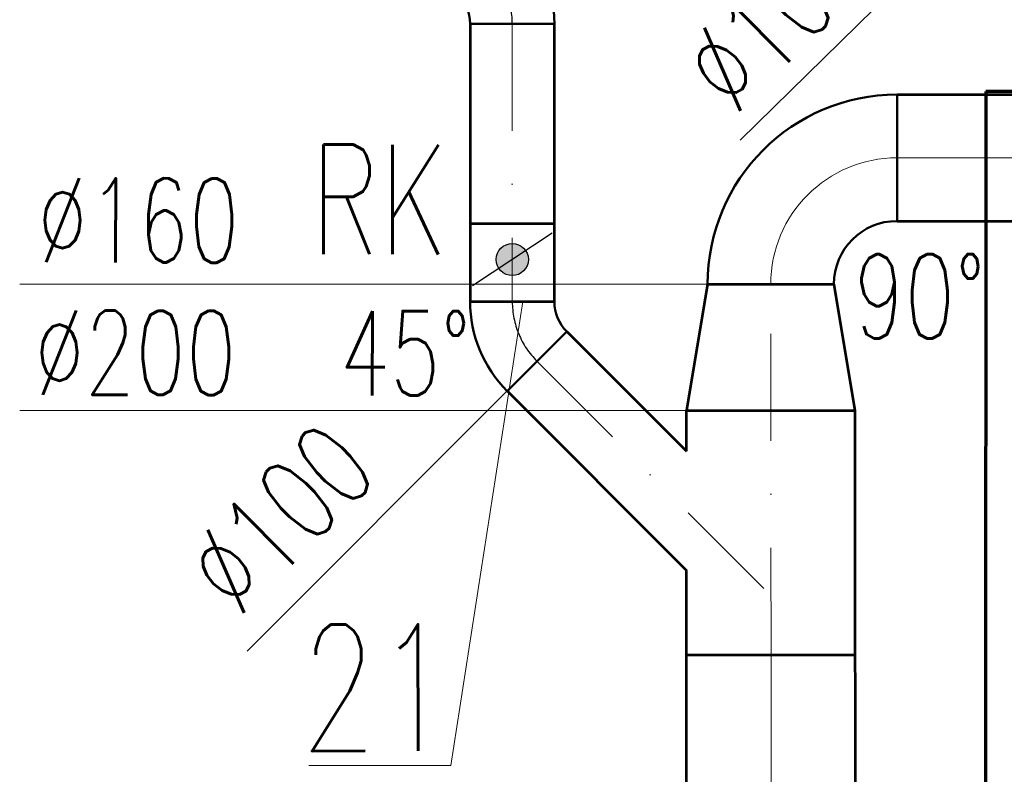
# Model space of a CAD drawing. Header units: millimetres. Extents: x -17045 to 252927, y -178787 to -18768.
# Tile 19 of 46: x 1411 to 2580, y -137179 to -136283. Entities that reach past the tile are written whole.
import ezdxf

# ---------------------------------------------------------------- set-up
doc = ezdxf.new("R2010")
doc.units = ezdxf.units.MM
doc.header["$LTSCALE"] = 10
doc.linetypes.add('DASHDOT', pattern=[25.4, 12.7, -6.35, 0, -6.35])
for name, color, linetype, lineweight in [('Standard', 7, 'Continuous', 25), ('TB_23_UT_2NP_DSP', 7, 'Continuous', 5), ('V-tvarovky', 1, 'Continuous', 70), ('V_FLEXI', 90, 'IZOLACE', 18), ('VZT text', 100, 'Continuous', 30), ('VZT_BLOKY', 10, 'Continuous', 53), ('VZT_DIMENZE', 120, 'Continuous', 20), ('VZT_OSA', 255, 'DASHDOT', 13), ('VZT_pozice 02', 30, 'Continuous', 20)]:
    doc.layers.add(name, color=color, linetype=linetype, lineweight=lineweight)
doc.styles.get("Standard").update_dxf_attribs({"font": 'simplex.shx', "width": 0.8})
doc.linetypes.add('IZOLACE', pattern='A,0.00254,-2.54,[134,ltypeshp.shx,S=2.54,R=0,X=-2.54,Y=0],-5.08,[134,ltypeshp.shx,S=2.54,R=180,X=2.54,Y=0],-2.54', length=10.16254)

# ---------------------------------------------------------------- blocks, each defined once
blk = doc.blocks.new('*U135', base_point=(0, 50))
at = {"color": 0, "lineweight": 50}
for p, q in [((0, 150), (0, 50)), ((0, 150), (0, 150)), ((0, 50), (0, 50)), ((50, 0), (150, 0)), ((50, 0), (50, 0)), ((150, 0), (150, 0))]:
    blk.add_line(p, q, dxfattribs=at)
at = {"color": 2, "linetype": 'DASHDOT', "lineweight": 25}
for p, q in [((0, 100), (0, 100)), ((100, 0), (100, 0))]:
    blk.add_line(p, q, dxfattribs=at)
at = {"color": 0, "lineweight": 50}
for radius in [150, 50]:
    blk.add_arc((0, 0), radius, 0, 90, dxfattribs=at)
at = {"color": 2, "linetype": 'DASHDOT', "lineweight": 25}
blk.add_arc((0, 0), 100, 0, 90, dxfattribs=at)
blk = doc.blocks.new('*U134', base_point=(150, 62.1))
at = {"color": 0, "lineweight": 50}
for p, q in [((106.1, 106.1), (35.4, 35.4)), ((106.1, 106.1), (106.1, 106.1)), ((35.4, 35.4), (35.4, 35.4)), ((50, 0), (150, 0)), ((50, 0), (50, 0)), ((150, 0), (150, 0))]:
    blk.add_line(p, q, dxfattribs=at)
at = {"color": 2, "linetype": 'DASHDOT', "lineweight": 25}
for p, q in [((70.7, 70.7), (70.7, 70.7)), ((100, 0), (100, 0))]:
    blk.add_line(p, q, dxfattribs=at)
at = {"color": 0, "lineweight": 50}
for radius in [150, 50]:
    blk.add_arc((0, 0), radius, 0, 45, dxfattribs=at)
at = {"color": 2, "linetype": 'DASHDOT', "lineweight": 25}
blk.add_arc((0, 0), 100, 0, 45, dxfattribs=at)

msp = doc.modelspace()

# ---------------------------------------------------------------- hatches: boundary and pattern name
at = {"layer": 'Standard', "linetype": 'Continuous', "lineweight": 25}
msp.add_hatch(color=0, dxfattribs=at).paths.add_polyline_path([(1985.4, -136583.9), (1982.8, -136581.9), (1980.5, -136579.4), (1978.7, -136576.6), (1977.4, -136573.6), (1976.6, -136570.3), (1976.4, -136567), (1976.8, -136563.7), (1977.8, -136560.5), (1979.3, -136557.5), (1981.3, -136554.9), (1983.8, -136552.6), (1986.6, -136550.8), (1989.6, -136549.5), (1992.9, -136548.7), (1996.2, -136548.5), (1999.5, -136549), (2002.7, -136549.9), (2005.7, -136551.4), (2008.3, -136553.4), (2010.6, -136555.9), (2012.4, -136558.7), (2013.7, -136561.7), (2014.5, -136565), (2014.7, -136568.3), (2014.3, -136571.6), (2013.3, -136574.8), (2011.8, -136577.8), (2009.8, -136580.5), (2007.3, -136582.7), (2004.5, -136584.5), (2001.5, -136585.8), (1998.2, -136586.6), (1994.9, -136586.8), (1991.6, -136586.4), (1988.4, -136585.4)])

# ---------------------------------------------------------------- linework, layer by layer
at = {"color": 0, "lineweight": 50}
for p, q in [((2452.3, -136522), (2452.3, -136372)), ((2452.3, -136372), (2452.3, -136372)), ((2452.3, -136522), (2452.3, -136522)), ((2227.3, -136597), (2377.3, -136597)), ((2227.3, -136597), (2227.3, -136597)), ((2377.3, -136597), (2377.3, -136597))]:
    msp.add_line(p, q, dxfattribs=at)
at = {"color": 2, "linetype": 'DASHDOT', "lineweight": 25}
for p, q in [((2452.3, -136447), (2452.3, -136447)), ((2302.3, -136597), (2302.3, -136597))]:
    msp.add_line(p, q, dxfattribs=at)
at = {"color": 0, "lineweight": 50}
for radius in [225, 75]:
    msp.add_arc((2452.3, -136597), radius, 90, 180, dxfattribs=at)
at = {"layer": 'Standard', "color": 0, "linetype": 'Continuous', "lineweight": 25}
msp.add_line((2042.7, -136536.3), (1948.3, -136599), dxfattribs=at)
msp.add_circle((1995.5, -136567.7), 19.1, dxfattribs=at)
at = {"layer": 'TB_23_UT_2NP_DSP', "color": 40, "linetype": 'ByBlock', "lineweight": 70}
for p, q in [((2557.7, -136368.3), (2557.1, -137368.3)), ((2597.5, -136368.3), (2557.7, -136368.3))]:
    msp.add_line(p, q, dxfattribs=at)
at = {"layer": 'V_FLEXI', "ltscale": 0.7}
for points in [[(2855.5, -136447), (2452.3, -136447)], [(2302.8, -137036.8), (2302.4, -137368.6)]]:
    msp.add_lwpolyline(points, dxfattribs=at)
msp.add_arc((2452.3, -136597), 150, 90, 180, dxfattribs=at)
at = {"layer": 'VZT_BLOKY'}
for points in [[(1945.5, -136287.9), (1945.5, -136617.7), (2045.5, -136617.7), (2045.5, -136287.9)], [(2452.3, -136372), (5895.5, -136372)], [(1945.5, -136524.8), (2045.5, -136524.8)], [(2452.3, -136522), (5895.5, -136522)], [(2227.3, -136597), (2202.4, -136747)], [(2227.3, -136597), (2377.3, -136597)], [(2377.3, -136597), (2402.1, -136747)], [(2060.2, -136653), (2202.4, -136795.3)], [(1989.5, -136723.7), (2202.4, -136936.7)], [(2202.4, -136795.3), (2202.4, -136747), (2402.1, -136747), (2402.4, -137368.6)], [(2202.4, -137347.6), (2202.4, -136936.7)], [(2202.4, -137036.7), (2401.9, -137036.9)]]:
    msp.add_lwpolyline(points, dxfattribs=at)
at = {"layer": 'VZT_DIMENZE'}
for points in [[(2504.7, -136192), (2266, -136426.1)], [(2227.3, -136597), (1410.7, -136597)], [(1989.5, -136723.7), (1680.9, -137032.4)], [(2202.4, -136747), (1410.9, -136747)]]:
    msp.add_lwpolyline(points, dxfattribs=at)
at = {"layer": 'VZT_OSA'}
for points in [[(1995.5, -136287.9), (1995.5, -136617.7)], [(2302.8, -137036.8), (2302.3, -136597)], [(2024.8, -136688.4), (2302.3, -136966.5)]]:
    msp.add_lwpolyline(points, dxfattribs=at)
at = {"layer": 'VZT_pozice 02'}
msp.add_lwpolyline([(2008.2, -136617.7), (1922.5, -137168.3), (1753.8, -137168.3)], dxfattribs=at)

# ---------------------------------------------------------------- block references
at = {"layer": 'V-tvarovky'}
msp.add_blockref('*U135', (1895.5, -136237.9), dxfattribs=at)
at = {"layer": 'V-tvarovky', "rotation": 180.0000000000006}
msp.add_blockref('*U134', (1945.5, -136679.8), dxfattribs=at)

# ---------------------------------------------------------------- texts
at = {"layer": 'VZT text', "width": 0.7}
msp.add_text('RK', height=130, rotation=359.8692, dxfattribs=at).set_placement((1755.6, -136561.2))
at = {"layer": 'VZT_DIMENZE', "width": 0.7}
for s, rotation, p in [('%%C100', 44.8692, (2259.1, -136398.6)), ('%%C160', 359.8692, (1431.5, -136571)), ('90°', 359.8692, (2401, -136661.2)), ('%%C200', 359.8692, (1427.8, -136728.1)), ('45°', 359.8692, (1790.2, -136728.8)), ('%%C100', 44.8692, (1669.7, -136994.3))]:
    msp.add_text(s, height=100, rotation=rotation, dxfattribs=at).set_placement(p)
at = {"layer": 'VZT_pozice 02', "width": 0.7}
msp.add_text('21', height=150, rotation=0.1317, dxfattribs=at).set_placement((1744.4, -137151.1))

doc.saveas('drawing.dxf')
